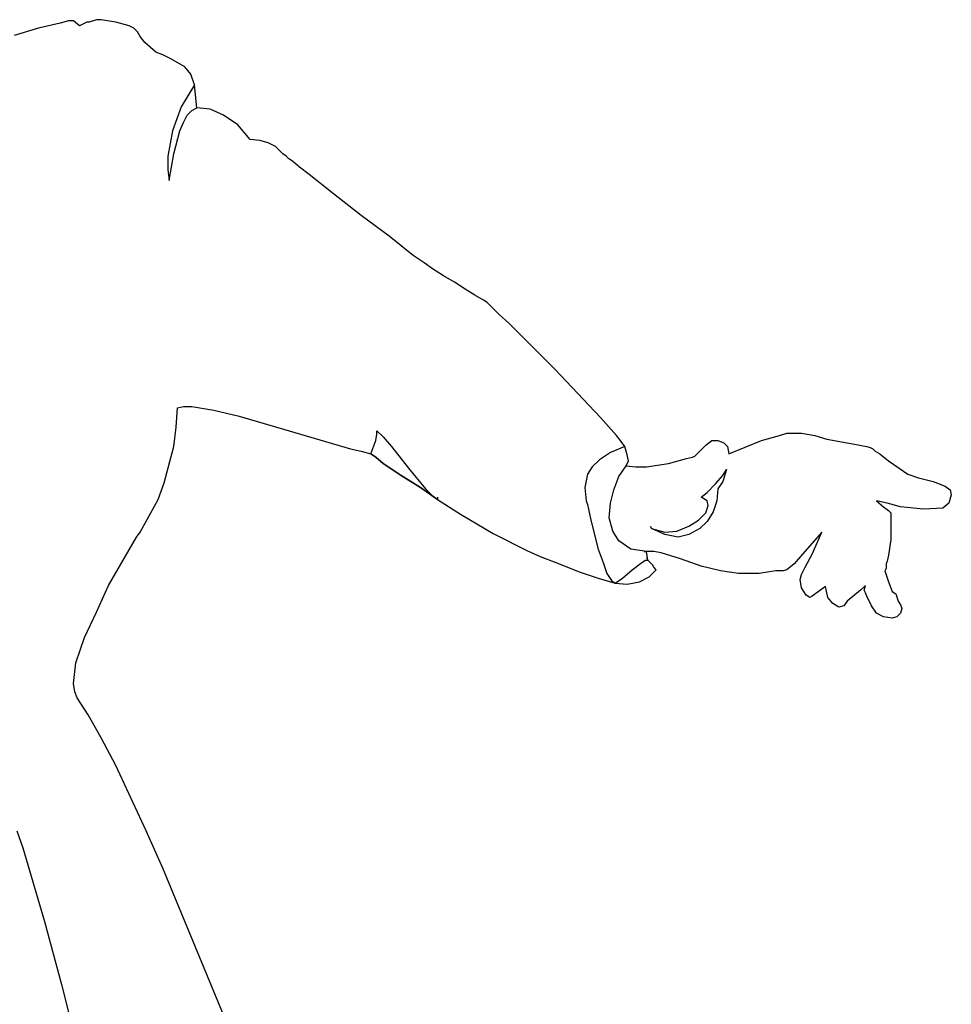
# Model space of a CAD drawing. Extents: x 0 to 10.6, y 0 to 13.5.
# Tile 6 of 6: x 6.3 to 10.3, y 7.5 to 11.7. Entities that reach past the tile are written whole.
import ezdxf

# ---------------------------------------------------------------- set-up
doc = ezdxf.new("R2010")
doc.units = 0
doc.layers.add('CK_LEVEL_1', color=7, linetype='CONTINUOUS')

msp = doc.modelspace()

# ---------------------------------------------------------------- linework, layer by layer
at = {"layer": 'CK_LEVEL_1', "color": 2, "linetype": 'CONTINUOUS'}
for p, q in [((6.556374, 11.684123), (6.520659, 11.673918)), ((6.576783, 11.684123), (6.556374, 11.684123)), ((6.602294, 11.663714), (6.576783, 11.684123)), ((6.632908, 11.679021), (6.602294, 11.663713)), ((6.643112, 11.679021), (6.632908, 11.679021)), ((6.673726, 11.689225), (6.643112, 11.679021)), ((6.694135, 11.689225), (6.673726, 11.689225)), ((6.755361, 11.679021), (6.694135, 11.689225)), ((6.811486, 11.663714), (6.755361, 11.679022)), ((6.428818, 11.653509), (6.326774, 11.622896)), ((6.520659, 11.673918), (6.428818, 11.653509)), ((6.831895, 11.653509), (6.811486, 11.663714)), ((6.847202, 11.638203), (6.831895, 11.653509)), ((6.857406, 11.617794), (6.847202, 11.638203)), ((6.877815, 11.592283), (6.857406, 11.617794)), ((6.923735, 11.551465), (6.877815, 11.592283)), ((6.954349, 11.54126), (6.923735, 11.551465)), ((6.984962, 11.525954), (6.954349, 11.541261)), ((7.046189, 11.490238), (6.984962, 11.525954)), ((7.0717, 11.459624), (7.046189, 11.490238)), ((7.087007, 11.413704), (7.0717, 11.459624)), ((7.087007, 11.413704), (7.030882, 11.321864)), ((7.097211, 11.316762), (7.087007, 11.413704)), ((7.097211, 11.316762), (7.087007, 11.413704)), ((7.030882, 11.321864), (6.995167, 11.219819)), ((7.056393, 11.286148), (7.076802, 11.306557)), ((7.076802, 11.306557), (7.097211, 11.316762)), ((7.153336, 11.31166), (7.097211, 11.316762)), ((7.209461, 11.286148), (7.153336, 11.31166)), ((7.041087, 11.255535), (7.056393, 11.286148)), ((7.270687, 11.24533), (7.209461, 11.286148)), ((7.02578, 11.219819), (7.041087, 11.255535)), ((7.32171, 11.184104), (7.270687, 11.24533)), ((6.995167, 11.219819), (6.974758, 11.112672)), ((7.000269, 11.122877), (7.02578, 11.219819)), ((7.362528, 11.179001), (7.32171, 11.184104)), ((7.398243, 11.168797), (7.362528, 11.179001)), ((7.428857, 11.15349), (7.398243, 11.168797)), ((7.45947, 11.122877), (7.428857, 11.15349)), ((6.974758, 11.112672), (6.974758, 11.056548)), ((6.97986, 11.010628), (7.000269, 11.122877)), ((7.474777, 11.112672), (7.45947, 11.122877)), ((7.484981, 11.102468), (7.474777, 11.112672)), ((7.500288, 11.092263), (7.484981, 11.102468)), ((6.974758, 11.056548), (6.97986, 11.010628)), ((7.530902, 11.066752), (7.500288, 11.092263)), ((7.571719, 11.036139), (7.530902, 11.066751)), ((7.673764, 10.954503), (7.571719, 11.036139)), ((7.791116, 10.862663), (7.673764, 10.954503)), ((7.908467, 10.775925), (7.791116, 10.862662)), ((8.010512, 10.694289), (7.908467, 10.775926)), ((8.056432, 10.663675), (8.010511, 10.694289)), ((8.092148, 10.638164), (8.056432, 10.663674)), ((8.138068, 10.607551), (8.092148, 10.638164)), ((8.183988, 10.58204), (8.138067, 10.607551)), ((8.229908, 10.551426), (8.183988, 10.58204)), ((8.270726, 10.525915), (8.229908, 10.551426)), ((8.306442, 10.505506), (8.270726, 10.525914)), ((8.321748, 10.495302), (8.306441, 10.505507)), ((8.372771, 10.444279), (8.321749, 10.495301)), ((8.413589, 10.408564), (8.37277, 10.444279)), ((8.607474, 10.214679), (8.413589, 10.408564)), ((8.801359, 10.010589), (8.607474, 10.214679)), ((7.010473, 9.969771), (7.015576, 10.051408)), ((7.015576, 10.051407), (7.041087, 10.056509)), ((7.041087, 10.056509), (7.076802, 10.056509)), ((7.076802, 10.056509), (7.168643, 10.041203)), ((7.168643, 10.041203), (7.27579, 10.015691)), ((7.27579, 10.015691), (7.745195, 9.877931)), ((8.867688, 9.934056), (8.801359, 10.01059)), ((7.000269, 9.888135), (7.010473, 9.969771)), ((7.852342, 9.913647), (7.857445, 9.939157)), ((7.857445, 9.939158), (7.857445, 9.954466)), ((7.857445, 9.954465), (7.882956, 9.928953)), ((8.888097, 9.908544), (8.867688, 9.934055)), ((9.479956, 9.913647), (9.55649, 9.934055)), ((9.55649, 9.934056), (9.587103, 9.944261)), ((9.587103, 9.94426), (9.64833, 9.94426)), ((9.64833, 9.94426), (9.704453, 9.934055)), ((9.704454, 9.934056), (9.755477, 9.918749)), ((7.831933, 9.857522), (7.852342, 9.913647)), ((7.882956, 9.928953), (7.918672, 9.888135)), ((8.903403, 9.888135), (8.888097, 9.908544)), ((9.199333, 9.847318), (9.245254, 9.893238)), ((9.245253, 9.893238), (9.270763, 9.913647)), ((9.270764, 9.913647), (9.296276, 9.913647)), ((9.296276, 9.913647), (9.321787, 9.903441)), ((9.321787, 9.903442), (9.337093, 9.888135)), ((9.342196, 9.857522), (9.479957, 9.913647)), ((9.755477, 9.918749), (9.872828, 9.89834)), ((9.872828, 9.89834), (9.92385, 9.888135)), ((6.959451, 9.735068), (7.000269, 9.888135)), ((7.745195, 9.877931), (7.791116, 9.867725)), ((7.791116, 9.867726), (7.831933, 9.857522)), ((7.831933, 9.857522), (7.852342, 9.842215)), ((7.852342, 9.842215), (7.831933, 9.857522)), ((7.918672, 9.888135), (7.990103, 9.796295)), ((8.842176, 9.862624), (8.796256, 9.832011)), ((8.903403, 9.888135), (8.842176, 9.862624)), ((8.913608, 9.85242), (8.903402, 9.888135)), ((8.913608, 9.85242), (8.903402, 9.888135)), ((8.91871, 9.826909), (8.913608, 9.85242)), ((8.91871, 9.826909), (8.913608, 9.85242)), ((9.337093, 9.888135), (9.342196, 9.857522)), ((9.923851, 9.888135), (9.939157, 9.883033)), ((9.939157, 9.883033), (9.949362, 9.877931)), ((9.949362, 9.877931), (9.959566, 9.867725)), ((9.959566, 9.867726), (9.979975, 9.857522)), ((9.979975, 9.857522), (10.015691, 9.826909)), ((7.852342, 9.842215), (7.882956, 9.816704)), ((7.882956, 9.816704), (7.852342, 9.842215)), ((7.882956, 9.816704), (7.959489, 9.765682)), ((7.959489, 9.765682), (7.882956, 9.816704)), ((8.796256, 9.832011), (8.765643, 9.801397)), ((8.908506, 9.8065), (8.918711, 9.826909)), ((8.908506, 9.8065), (8.918711, 9.826909)), ((8.995244, 9.801397), (9.087084, 9.816705)), ((9.087084, 9.816704), (9.163617, 9.837112)), ((9.163617, 9.837113), (9.189129, 9.842216)), ((9.189129, 9.842215), (9.199333, 9.847318)), ((10.015691, 9.826909), (10.061611, 9.796295)), ((7.990103, 9.796295), (8.061534, 9.709558)), ((8.745234, 9.770784), (8.735028, 9.71466)), ((8.765643, 9.801397), (8.745234, 9.770784)), ((8.877892, 9.760579), (8.908505, 9.8065)), ((8.877892, 9.760579), (8.908505, 9.8065)), ((8.877892, 9.760579), (8.908505, 9.8065)), ((8.908506, 9.8065), (8.949324, 9.801397)), ((8.949323, 9.801397), (8.995244, 9.801397)), ((9.316684, 9.765682), (9.331991, 9.791193)), ((9.331991, 9.791193), (9.316684, 9.740171)), ((10.061611, 9.796295), (10.097327, 9.770784)), ((10.097327, 9.770784), (10.143248, 9.755477)), ((6.93394, 9.663637), (6.959451, 9.735068)), ((7.959489, 9.765682), (8.041125, 9.71466)), ((8.041125, 9.714659), (7.959489, 9.765681)), ((8.857483, 9.704455), (8.877892, 9.760579)), ((8.857483, 9.704455), (8.877892, 9.760579)), ((8.857483, 9.704455), (8.877892, 9.760579)), ((9.250355, 9.69425), (9.286071, 9.729966)), ((9.286071, 9.729966), (9.316684, 9.765682)), ((9.316684, 9.740171), (9.296276, 9.709558)), ((10.143247, 9.755477), (10.204473, 9.74017)), ((10.204474, 9.740171), (10.255496, 9.719763)), ((8.041125, 9.714659), (8.112557, 9.663637)), ((8.112557, 9.663637), (8.041125, 9.714659)), ((8.061534, 9.709557), (8.092148, 9.678944)), ((8.735029, 9.714659), (8.740132, 9.658535)), ((8.842176, 9.64833), (8.857484, 9.704454)), ((8.842176, 9.64833), (8.857484, 9.704454)), ((8.842176, 9.64833), (8.857484, 9.704454)), ((9.224844, 9.673841), (9.250355, 9.69425)), ((9.296276, 9.709557), (9.291173, 9.658535)), ((10.255496, 9.719762), (10.275905, 9.704454)), ((10.281007, 9.684046), (10.270802, 9.64833)), ((10.275905, 9.704455), (10.281007, 9.684047)), ((6.903326, 9.607512), (6.93394, 9.663637)), ((8.092148, 9.678944), (8.112556, 9.663636)), ((8.112557, 9.673841), (8.112557, 9.663637)), ((8.112557, 9.663637), (8.209499, 9.60241)), ((8.740132, 9.658535), (8.745234, 9.643228)), ((8.745234, 9.643228), (8.750336, 9.622819)), ((8.837074, 9.587103), (8.842176, 9.64833)), ((8.837074, 9.587103), (8.842176, 9.64833)), ((8.837074, 9.587103), (8.842176, 9.64833)), ((9.250355, 9.658535), (9.224844, 9.673841)), ((9.255458, 9.638126), (9.250355, 9.658535)), ((9.291173, 9.658535), (9.275867, 9.612615)), ((10.010589, 9.64833), (9.964668, 9.658535)), ((9.964669, 9.658535), (9.995282, 9.633024)), ((10.066713, 9.633024), (10.01059, 9.648331)), ((10.270803, 9.64833), (10.245293, 9.627921)), ((6.857406, 9.525877), (6.903326, 9.607512)), ((8.209499, 9.60241), (8.34726, 9.520774)), ((8.750336, 9.622819), (8.760541, 9.576899)), ((9.21464, 9.576899), (9.245253, 9.607512)), ((9.245253, 9.607512), (9.255458, 9.638126)), ((9.275867, 9.612615), (9.250356, 9.571796)), ((9.995282, 9.633024), (10.015691, 9.617717)), ((10.015691, 9.617717), (10.025895, 9.607512)), ((10.025895, 9.607512), (10.025895, 9.495263)), ((10.163656, 9.622819), (10.066713, 9.633024)), ((10.245292, 9.627921), (10.163655, 9.622819)), ((8.760541, 9.576899), (8.791154, 9.454445)), ((8.852381, 9.530979), (8.837073, 9.587103)), ((8.852381, 9.530979), (8.837073, 9.587103)), ((8.852381, 9.530979), (8.837073, 9.587103)), ((9.173822, 9.551388), (9.214641, 9.576899)), ((9.250355, 9.571797), (9.219742, 9.541183)), ((6.8421, 9.505468), (6.857406, 9.525877)), ((8.347259, 9.520774), (8.490122, 9.449343)), ((8.877892, 9.490161), (8.852381, 9.530979)), ((8.877892, 9.490161), (8.852381, 9.530979)), ((8.877892, 9.490161), (8.852381, 9.530979)), ((9.01055, 9.551388), (9.015652, 9.541183)), ((9.015652, 9.541183), (9.071776, 9.525877)), ((9.071777, 9.515672), (9.015653, 9.541183)), ((9.071777, 9.525877), (9.122799, 9.530979)), ((9.122799, 9.530979), (9.173821, 9.551388)), ((9.219742, 9.541183), (9.173821, 9.515673)), ((9.735068, 9.525877), (9.653432, 9.434036)), ((9.69425, 9.434036), (9.735068, 9.525877)), ((6.780873, 9.398321), (6.8421, 9.505468)), ((8.928914, 9.454445), (8.877892, 9.490161)), ((8.928914, 9.454445), (8.877892, 9.490161)), ((8.928914, 9.454445), (8.877892, 9.490161)), ((9.127902, 9.505468), (9.071777, 9.515673)), ((9.173822, 9.515672), (9.127902, 9.505467)), ((10.025895, 9.495263), (10.015691, 9.428934)), ((8.490122, 9.449343), (8.546247, 9.423832)), ((8.791154, 9.454445), (8.811563, 9.398321)), ((8.995244, 9.444241), (8.928914, 9.454445)), ((8.995244, 9.444241), (8.928914, 9.454445)), ((8.995244, 9.444241), (8.928914, 9.454445)), ((9.025857, 9.444241), (8.985039, 9.444241)), ((8.985039, 9.444241), (8.995244, 9.444241)), ((9.000346, 9.408525), (8.995244, 9.444242)), ((9.000346, 9.408525), (8.995244, 9.444242)), ((9.05647, 9.439139), (9.025857, 9.444242)), ((9.138106, 9.413627), (9.05647, 9.439138)), ((9.653432, 9.434036), (9.617716, 9.393218)), ((9.663637, 9.377912), (9.69425, 9.434035)), ((6.724748, 9.301378), (6.780873, 9.398321)), ((8.546247, 9.423832), (8.612576, 9.398321)), ((8.612576, 9.398321), (8.71462, 9.357503)), ((8.811563, 9.398321), (8.82687, 9.352401)), ((8.934017, 9.367707), (8.974835, 9.398321)), ((8.974835, 9.398321), (8.990142, 9.408525)), ((8.990141, 9.408525), (9.000346, 9.408525)), ((8.995244, 9.41873), (9.000346, 9.408525)), ((9.020755, 9.388116), (9.000346, 9.408525)), ((9.224844, 9.383014), (9.138106, 9.413627)), ((9.617716, 9.393218), (9.587103, 9.367707)), ((10.010589, 9.403423), (10.005486, 9.393218)), ((10.005486, 9.393218), (10.005486, 9.372809)), ((10.015691, 9.428934), (10.010589, 9.403423)), ((8.71462, 9.357503), (8.791154, 9.331992)), ((8.82687, 9.352401), (8.847279, 9.321787)), ((8.893199, 9.331992), (8.934017, 9.367707)), ((9.005448, 9.337094), (9.036061, 9.367707)), ((9.025857, 9.377912), (9.020755, 9.388116)), ((9.036061, 9.367707), (9.025857, 9.377913)), ((9.30648, 9.362605), (9.224844, 9.383014)), ((9.383014, 9.352401), (9.306479, 9.362605)), ((9.469752, 9.352401), (9.383015, 9.352401)), ((9.541183, 9.362605), (9.469752, 9.352401)), ((9.571796, 9.362605), (9.541183, 9.362605)), ((9.587103, 9.367707), (9.571795, 9.362605)), ((9.64833, 9.347298), (9.663637, 9.377912)), ((10.005486, 9.372809), (10.000383, 9.362605)), ((10.000384, 9.362605), (10.015692, 9.316685)), ((8.791154, 9.331992), (8.862585, 9.311584)), ((8.847279, 9.321787), (8.862585, 9.311583)), ((8.862585, 9.311583), (8.893199, 9.331991)), ((8.862585, 9.311583), (8.913608, 9.306479)), ((8.913608, 9.30648), (8.964629, 9.316686)), ((8.96463, 9.316685), (9.005448, 9.337093)), ((9.643228, 9.326889), (9.64833, 9.347298)), ((9.64833, 9.291174), (9.643228, 9.326889)), ((10.015691, 9.316685), (10.030998, 9.275867)), ((6.673726, 9.189129), (6.724748, 9.301378)), ((9.668739, 9.26056), (9.648331, 9.291174)), ((9.750375, 9.296276), (9.69425, 9.255458)), ((9.760579, 9.250356), (9.750375, 9.296276)), ((9.898339, 9.280969), (9.842216, 9.235048)), ((9.918748, 9.301378), (9.898339, 9.28097)), ((9.913646, 9.280969), (9.918748, 9.301377)), ((9.918748, 9.270765), (9.913646, 9.28097)), ((9.923851, 9.255458), (9.918748, 9.270765)), ((10.030998, 9.275867), (10.046305, 9.265663)), ((9.684046, 9.250356), (9.668738, 9.26056)), ((9.69425, 9.255458), (9.684046, 9.250356)), ((9.780988, 9.224845), (9.760579, 9.250356)), ((9.842215, 9.235049), (9.826907, 9.214641)), ((9.94426, 9.21464), (9.923851, 9.255458)), ((10.046304, 9.265663), (10.056509, 9.235049)), ((10.056509, 9.235049), (10.066713, 9.219742)), ((6.622703, 9.081982), (6.673726, 9.189129)), ((9.806499, 9.209538), (9.780988, 9.224846)), ((9.826908, 9.21464), (9.806499, 9.209538)), ((9.964669, 9.184027), (9.944261, 9.21464)), ((10.066713, 9.219742), (10.071816, 9.204435)), ((10.071816, 9.204436), (10.066713, 9.184028)), ((9.995282, 9.16872), (9.964669, 9.184028)), ((10.030998, 9.163618), (9.995282, 9.16872)), ((10.051407, 9.16872), (10.030998, 9.163618)), ((10.066713, 9.184027), (10.051407, 9.168719)), ((6.586988, 8.974835), (6.622703, 9.081983)), ((6.576783, 8.888097), (6.586988, 8.974834)), ((6.581885, 8.852381), (6.576783, 8.888097)), ((6.59209, 8.82687), (6.581885, 8.852381)), ((6.63801, 8.755439), (6.59209, 8.82687)), ((6.694135, 8.658496), (6.63801, 8.755439)), ((6.755361, 8.541145), (6.694135, 8.658496)), ((6.882917, 8.265624), (6.755361, 8.541145)), ((6.336978, 8.265624), (6.362489, 8.194193)), ((6.954349, 8.107455), (6.882917, 8.265624)), ((6.362489, 8.194193), (6.454329, 7.882956)), ((7.219665, 7.464573), (6.954349, 8.107455)), ((6.454329, 7.882956), (6.525761, 7.61764)), ((6.525761, 7.61764), (6.597192, 7.337017))]:
    msp.add_line(p, q, dxfattribs=at)

doc.saveas('drawing.dxf')
